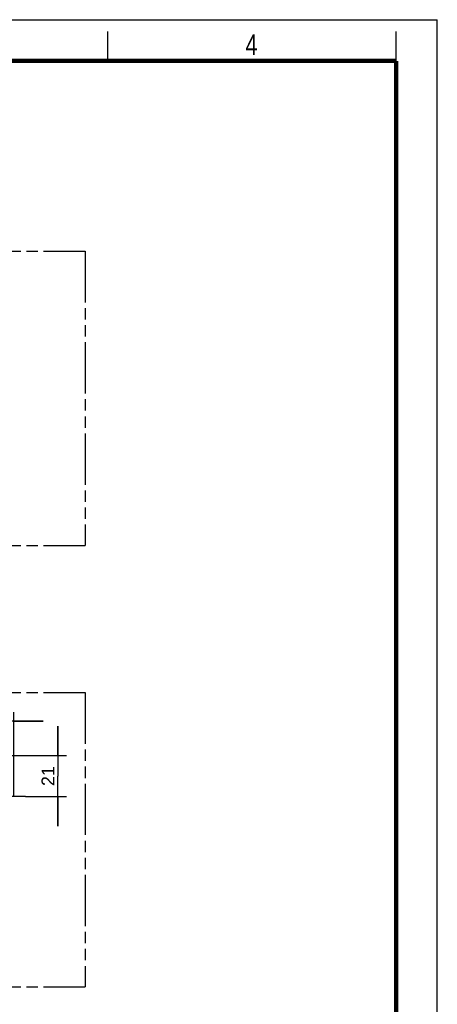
# Model space of a CAD drawing. Header units: millimetres. Extents: x 0 to 210, y 0 to 297.
# Tile 23 of 23: x 139 to 210, y 130 to 297. Entities that reach past the tile are written whole.
import ezdxf
from ezdxf.enums import TextEntityAlignment as Align

# ---------------------------------------------------------------- set-up
doc = ezdxf.new("R2010")
doc.units = ezdxf.units.MM
doc.header["$LTSCALE"] = 19.36
doc.linetypes.add('CENTER', pattern=[0.6, 0.375, -0.075, 0.075, -0.075])
doc.linetypes.add('PHANTOM', pattern=[0.8, 0.45, -0.05, 0.1, -0.05, 0.1, -0.05])
doc.layers.get('0').update_dxf_attribs({"linetype": 'CONTINUOUS'})
for name, color, linetype in [('DEFAULT_3', 7, 'PHANTOM'), ('Z_DIM_2D', 7, 'CONTINUOUS'), ('Z_START_DATUMS', 7, 'CONTINUOUS')]:
    doc.layers.add(name, color=color, linetype=linetype)
doc.styles.add('TEXTSTYLE_2', font='txt', dxfattribs={"width": 0.75})
doc.styles.add('TEXTSTYLE_3', font='helveticaneueltw1g-ltcn.otf')
doc.dimstyles.new('DIMSTYLE_1', dxfattribs={"dimtxt": 2.2, "dimasz": 3.5, "dimexe": 1.5, "dimexo": 0, "dimgap": 0.55, "dimtad": 1, "dimdec": 1, "dimlfac": 3, "dimdsep": 46, "dimtxsty": 'TEXTSTYLE_3', "dimcen": 0.09, "dimclrt": 5, "dimadec": 0, "dimazin": 0, "dimtp": 0.2, "dimtm": 0.2, "dimtfac": 1, "dimtdec": 1, "dimtofl": 0, "dimtmove": 0, "dimatfit": 3, "dimfxl": 0, "dimtolj": 1, "dimarcsym": 0})

# ---------------------------------------------------------------- blocks, each defined once
blk = doc.blocks.new('*D1')
at = {"layer": 'Z_DIM_2D', "color": 2, "linetype": 'Continuous'}
for p, q in [((145.47, 171.99), (145.47, 176.99)), ((145.47, 176.99), (145.47, 168.49)), ((137.52, 171.99), (146.97, 171.99)), ((145.47, 159.99), (145.47, 168.49)), ((140.01, 164.99), (146.97, 164.99)), ((145.47, 164.99), (145.47, 159.99))]:
    blk.add_line(p, q, dxfattribs=at)
at = {"layer": 'Z_DIM_2D', "color": 5, "linetype": 'Continuous', "style": 'TEXTSTYLE_3'}
blk.add_text('21', height=2.2, rotation=90, dxfattribs=at).set_placement((144.92, 168.49), align=Align.CENTER)
blk = doc.blocks.new('_NONE')
blk = doc.blocks.new('*D2')
at = {"layer": 'Z_DIM_2D', "color": 2, "linetype": 'Continuous'}
for p, q in [((128.01, 164.99), (128.01, 179.34)), ((138.01, 164.99), (138.01, 179.34)), ((128.01, 177.84), (123.01, 177.84)), ((123.01, 177.84), (133.01, 177.84)), ((143.01, 177.84), (133.01, 177.84)), ((138.01, 177.84), (143.01, 177.84))]:
    blk.add_line(p, q, dxfattribs=at)
at = {"layer": 'Z_DIM_2D', "color": 5, "linetype": 'Continuous', "style": 'TEXTSTYLE_3'}
blk.add_text('30', height=2.2, dxfattribs=at).set_placement((133.01, 178.39), align=Align.CENTER)

msp = doc.modelspace()

# ---------------------------------------------------------------- linework, layer by layer
at = {"color": 2, "linetype": 'Continuous'}
for p, q in [((0, 297), (210, 297)), ((210, 0), (210, 297)), ((154, 290), (154, 295)), ((203, 290), (203, 295))]:
    msp.add_line(p, q, dxfattribs=at)
at = {"color": 7, "linetype": 'Continuous', "const_width": 0.7}
for points in [[(7, 290), (203, 290)], [(203, 7), (203, 290)]]:
    msp.add_lwpolyline(points, dxfattribs=at)
at = {"layer": 'DEFAULT_3', "color": 91, "linetype": 'PHANTOM', "true_color": 0x80ff80}
for p, q in [((50.1286, 257.68), (150.1286, 257.68)), ((150.1286, 257.68), (150.1286, 207.68)), ((50.1286, 207.68), (150.1286, 207.68)), ((50.1286, 182.68), (150.1286, 182.68)), ((150.1286, 182.68), (150.1286, 132.68)), ((50.1286, 132.68), (150.1286, 132.68))]:
    msp.add_line(p, q, dxfattribs=at)
at = {"layer": 'Z_START_DATUMS', "color": 7, "linetype": 'CENTER'}
msp.add_line((140.0051, 164.9925), (126.0051, 164.9925), dxfattribs=at)

# ---------------------------------------------------------------- texts
at = {"color": 5, "linetype": 'Continuous', "style": 'TEXTSTYLE_2', "width": 0.785714}
msp.add_text('4', height=3.5, dxfattribs=at).set_placement((177.3831, 290.9911))

# ---------------------------------------------------------------- dimensions: what is measured, and where the dimension line sits
at = {"layer": 'Z_DIM_2D', "color": 2, "linetype": 'Continuous'}
dim = msp.add_linear_dim(base=(138.0051, 177.8414), p1=(128.0051, 164.9925), p2=(138.0051, 164.9925), dimstyle='DIMSTYLE_1', override={"dimblk1": 'NONE', "dimblk2": 'NONE', "dimsah": 1}, dxfattribs=at)
dim.commit()
dim.dimension.update_dxf_attribs({"geometry": '*D2', "text_midpoint": (133.0051, 177.8414), "dimtype": 160})
dim = msp.add_linear_dim(base=(145.4676, 164.9925), p1=(137.5241, 171.9925), p2=(140.0051, 164.9925), angle=270, dimstyle='DIMSTYLE_1', override={"dimblk1": 'NONE', "dimblk2": 'NONE', "dimsah": 1}, dxfattribs=at)
dim.commit()
dim.dimension.update_dxf_attribs({"geometry": '*D1', "text_midpoint": (145.4676, 168.4925), "dimtype": 160})

doc.saveas('drawing.dxf')
